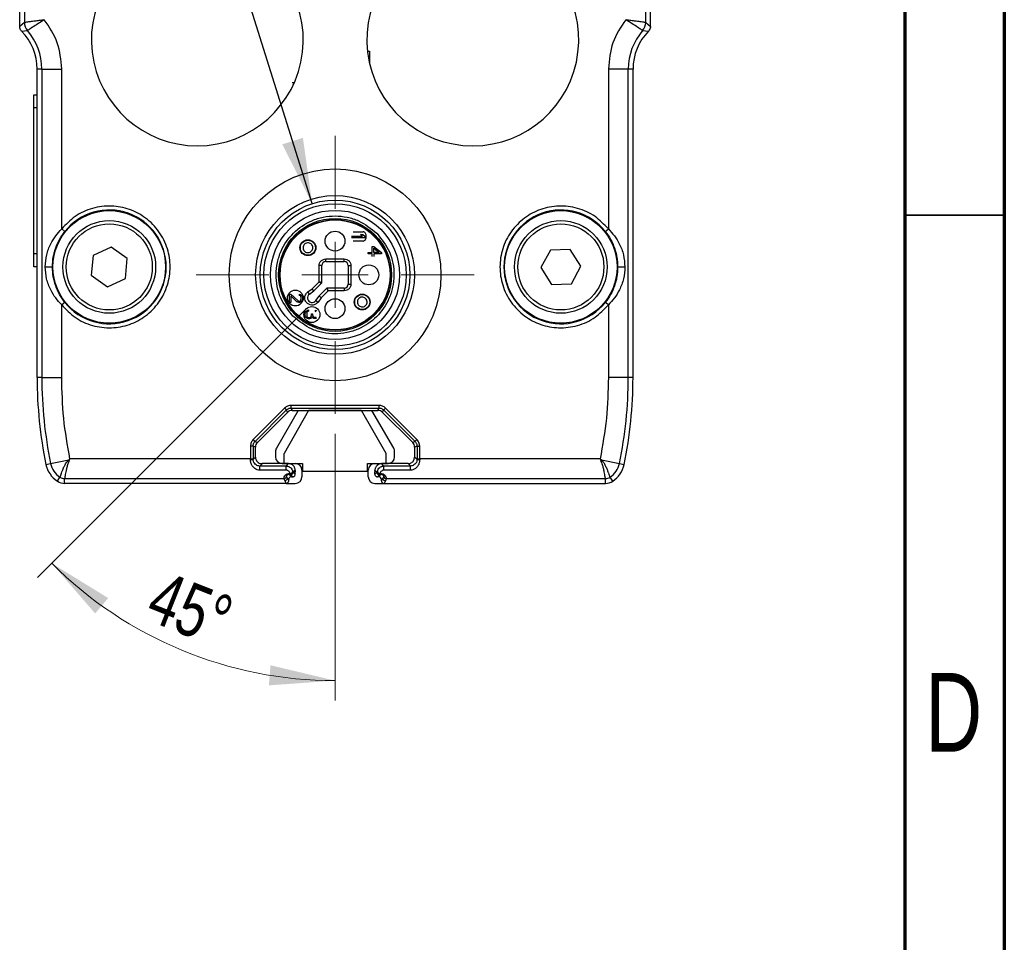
# Model space of a CAD drawing. Header units: millimetres. Extents: x 15 to 415, y 5 to 292.
# Tile 23 of 25: x 365 to 415, y 162 to 208. Entities that reach past the tile are written whole.
import ezdxf

# ---------------------------------------------------------------- set-up
doc = ezdxf.new("R2010")
doc.units = ezdxf.units.MM
doc.styles.add('SLDTEXTSTYLE0', font='TXT', dxfattribs={"width": 0.75})
doc.dimstyles.new('SLDDIMSTYLE3', dxfattribs={"dimtxt": 2.645833, "dimasz": 3.302, "dimexe": 0, "dimexo": 0.0625, "dimgap": 0.661458, "dimtad": 1, "dimdec": 4, "dimlfac": 1.5, "dimzin": 12, "dimdsep": 46, "dimtxsty": 'SLDTEXTSTYLE0', "dimsah": 1, "dimcen": 0.09, "dimazin": 3, "dimtfac": 1, "dimtofl": 0, "dimtmove": 0, "dimatfit": 3, "dimfxl": 1, "dimfrac": 2, "dimtolj": 1, "dimtzin": 12, "dimarcsym": 0})
doc.dimstyles.new('SLDDIMSTYLE4', dxfattribs={"dimtxt": 0.18, "dimasz": 3.302, "dimexe": 0, "dimexo": 0.0625, "dimgap": 0, "dimtad": 0, "dimtih": 1, "dimtoh": 1, "dimdec": 0, "dimrnd": 1e-09, "dimzin": 0, "dimdsep": 46, "dimtxsty": 'Standard', "dimsah": 1, "dimcen": 0.09, "dimadec": 0, "dimazin": 0, "dimtfac": 3.302, "dimtdec": 0, "dimtofl": 0, "dimtmove": 0, "dimatfit": 3, "dimfxl": 1, "dimfrac": 2, "dimtolj": 1, "dimtzin": 0, "dimarcsym": 0})

# ---------------------------------------------------------------- blocks, each defined once
blk = doc.blocks.new('_D_12')
at = {"color": 7, "linetype": 'Continuous', "lineweight": 0}
for p, q in [((379.798, 193.733), (366.335, 180.269)), ((381.308, 187.501), (381.308, 174.067))]:
    blk.add_line(p, q, dxfattribs=at)
at = {"color": 7, "linetype": 'Continuous', "lineweight": 18}
blk.add_arc((381.308, 195.242), 20.175, 225, 270, dxfattribs=at)
for points in [[(367.042, 180.976), (369.229, 178.451), (369.887, 179.226)], [(381.308, 175.067), (378.058, 175.841), (377.975, 174.829)]]:
    blk.add_solid(points, dxfattribs=at)
at = {"color": 7, "linetype": 'Continuous', "lineweight": 18, "insert": (372.634, 180.651), "char_height": 2.6458, "attachment_point": 1, "rotation": 338.2896, "style": 'SLDTEXTSTYLE0'}
blk.add_mtext('45°', dxfattribs=at)
blk = doc.blocks.new('SW_CENTERMARKSYMBOL_5')
at = {"color": 0, "linetype": 'Continuous', "lineweight": 18}
for p, q in [((0, 3.333), (0, 7)), ((0, 0), (0, 1.667)), ((-3.333, 0), (-7, 0)), ((0, 0), (-1.667, 0)), ((0, 0), (0, -1.667)), ((0, 0), (1.667, 0)), ((3.333, 0), (7, 0)), ((0, -3.333), (0, -7))]:
    blk.add_line(p, q, dxfattribs=at)

msp = doc.modelspace()

# ---------------------------------------------------------------- linework, layer by layer
at = {"color": 7, "linetype": 'Continuous', "lineweight": 70}
for p, q in [((415, 292), (415, 5)), ((410, 287), (410, 10))]:
    msp.add_line(p, q, dxfattribs=at)
at = {"color": 7, "linetype": 'Continuous', "lineweight": 25}
for p, q in [((365.430907, 208.009327), (365.430907, 209.921647)), ((365.669764, 209.833652), (365.669764, 208.218961)), ((396.945383, 208.218961), (396.945383, 209.833652)), ((397.18424, 208.009327), (397.18424, 209.921647)), ((365.669764, 208.218961), (365.430907, 208.009327)), ((396.945383, 208.218961), (397.18424, 208.009327)), ((365.526653, 207.775493), (365.823998, 207.805381)), ((396.791149, 207.805381), (397.088494, 207.775493)), ((383.035511, 206.76916), (383.035511, 206.173666)), ((366.546431, 205.868163), (366.307574, 205.868163)), ((366.307574, 190.33483), (366.307574, 205.868163)), ((366.546431, 205.868163), (366.546431, 190.33483)), ((366.546431, 205.868163), (367.546278, 205.868163)), ((367.546278, 197.814256), (367.546278, 205.868163)), ((395.068869, 205.868163), (395.068869, 197.814256)), ((396.068716, 205.868163), (395.068869, 205.868163)), ((396.068716, 190.33483), (396.068716, 205.868163)), ((396.307574, 205.868163), (396.068716, 205.868163)), ((396.307574, 190.33483), (396.307574, 205.868163)), ((366.140907, 204.574734), (366.307574, 204.574734)), ((366.140907, 203.908068), (366.140907, 204.574734)), ((366.307574, 203.908068), (366.140907, 203.908068)), ((366.140907, 196.574734), (366.140907, 203.908068)), ((367.546278, 197.814256), (367.702522, 197.689453)), ((394.912625, 197.689453), (395.068869, 197.814256)), ((382.140907, 197.451496), (382.694098, 197.451496)), ((382.807574, 197.368163), (382.140907, 197.368163)), ((382.227034, 197.668163), (382.721447, 197.668163)), ((382.694098, 197.451496), (382.594808, 197.53483)), ((382.594808, 197.53483), (382.708283, 197.53483)), ((382.708283, 197.53483), (382.807574, 197.451496)), ((382.807574, 197.451496), (382.807574, 197.368163)), ((383.405324, 197.599247), (383.425663, 197.578708)), ((370.032704, 196.897274), (369.124437, 196.478884)), ((370.849174, 196.319886), (370.032704, 196.897274)), ((380.114249, 197.042318), (380.093753, 197.060639)), ((382.721447, 197.201496), (382.227034, 197.201496)), ((383.172822, 196.63483), (383.172822, 196.93483)), ((383.172822, 196.93483), (383.257928, 196.93483)), ((383.257928, 196.93483), (383.640907, 196.63483)), ((383.257928, 196.84733), (383.527432, 196.63483)), ((383.257928, 196.63483), (383.257928, 196.84733)), ((366.140907, 196.574734), (366.307574, 196.574734)), ((366.140907, 195.908068), (366.140907, 196.574734)), ((369.124437, 196.478884), (369.032639, 195.483106)), ((370.757377, 195.324109), (370.849174, 196.319886)), ((379.766752, 196.694821), (379.787248, 196.6765)), ((380.840907, 196.168163), (380.840907, 196.301496)), ((380.840907, 196.301496), (381.77424, 196.301496)), ((381.77424, 196.168163), (381.77424, 196.301496)), ((382.97424, 196.55983), (382.97424, 196.63483)), ((382.97424, 196.63483), (383.172822, 196.63483)), ((383.172822, 196.55983), (382.97424, 196.55983)), ((383.172822, 196.43483), (383.172822, 196.55983)), ((383.527432, 196.63483), (383.257928, 196.63483)), ((383.640907, 196.55983), (383.257928, 196.55983)), ((383.257928, 196.55983), (383.257928, 196.43483)), ((383.640907, 196.63483), (383.640907, 196.55983)), ((392.145823, 196.750481), (391.674789, 195.868366)), ((393.145274, 196.783612), (392.145823, 196.750481)), ((393.673691, 195.934627), (393.145274, 196.783612)), ((366.307574, 195.908068), (366.140907, 195.908068)), ((380.507574, 195.149331), (380.507574, 195.968163)), ((380.640907, 195.968163), (380.507574, 195.968163)), ((380.640907, 195.107909), (380.640907, 195.968163)), ((380.840907, 196.168163), (381.77424, 196.168163)), ((381.97424, 195.968163), (381.97424, 195.03483)), ((381.97424, 195.968163), (382.107574, 195.968163)), ((382.107574, 195.968163), (382.107574, 195.03483)), ((391.674789, 195.868366), (392.203206, 195.019381)), ((393.202657, 195.052512), (393.673691, 195.934627)), ((369.032639, 195.483106), (369.84911, 194.905719)), ((369.84911, 194.905719), (370.757377, 195.324109)), ((380.157792, 194.799549), (380.507574, 195.149331)), ((380.246081, 194.699276), (380.631144, 195.084339)), ((380.890416, 194.825067), (380.505353, 194.440004)), ((381.77424, 194.83483), (380.913987, 194.83483)), ((381.77424, 194.83483), (381.77424, 194.701496)), ((381.97424, 195.03483), (382.107574, 195.03483)), ((392.203206, 195.019381), (393.202657, 195.052512)), ((379.007574, 194.10983), (379.007574, 194.53483)), ((379.007574, 194.53483), (379.078496, 194.53483)), ((379.078496, 194.53483), (379.433105, 194.204274)), ((379.390552, 194.145246), (379.078496, 194.440385)), ((379.078496, 194.440385), (379.078496, 194.10983)), ((379.518212, 194.463996), (379.518212, 194.523024)), ((379.518212, 194.523024), (379.574949, 194.511219)), ((379.560765, 194.440385), (379.518212, 194.463996)), ((379.589134, 194.404969), (379.560765, 194.440385)), ((379.574949, 194.511219), (379.631687, 194.463996)), ((379.603318, 194.345941), (379.589134, 194.404969)), ((379.603318, 194.298719), (379.603318, 194.345941)), ((379.631687, 194.463996), (379.660056, 194.416774)), ((379.660056, 194.416774), (379.67424, 194.334135)), ((379.67424, 194.334135), (379.67424, 194.286913)), ((379.940687, 194.64576), (380.157792, 194.799549)), ((380.017758, 194.536958), (379.940687, 194.64576)), ((380.017758, 194.536958), (380.241778, 194.695646)), ((380.244083, 194.697279), (380.157792, 194.799549)), ((380.343036, 194.211681), (380.501723, 194.435701)), ((380.605626, 194.351715), (380.451837, 194.13461)), ((380.605626, 194.351715), (380.503356, 194.438006)), ((380.955408, 194.701496), (380.605626, 194.351715)), ((381.77424, 194.701496), (380.955408, 194.701496)), ((382.848395, 194.308172), (382.827899, 194.326492)), ((367.702522, 194.11354), (367.546278, 193.988737)), ((367.546278, 190.33483), (367.546278, 193.988737)), ((379.078496, 194.10983), (379.007574, 194.10983)), ((379.433105, 194.121635), (379.390552, 194.145246)), ((379.433105, 194.204274), (379.489843, 194.180663)), ((379.489843, 194.10983), (379.433105, 194.121635)), ((379.489843, 194.180663), (379.518212, 194.180663)), ((379.518212, 194.10983), (379.489843, 194.10983)), ((379.518212, 194.180663), (379.560765, 194.204274)), ((379.574949, 194.121635), (379.518212, 194.10983)), ((379.560765, 194.204274), (379.589134, 194.239691)), ((379.631687, 194.168858), (379.574949, 194.121635)), ((379.589134, 194.239691), (379.603318, 194.298719)), ((379.660056, 194.21608), (379.631687, 194.168858)), ((379.67424, 194.286913), (379.660056, 194.21608)), ((380.343036, 194.211681), (380.451837, 194.13461)), ((382.500898, 193.960675), (382.521394, 193.942354)), ((395.068869, 193.988737), (394.912625, 194.11354)), ((395.068869, 193.988737), (395.068869, 190.33483)), ((379.209823, 193.403746), (379.189484, 193.424285)), ((379.807574, 193.55983), (379.821758, 193.60983)), ((379.807574, 193.45983), (379.807574, 193.55983)), ((379.821758, 193.40983), (379.807574, 193.45983)), ((379.821758, 193.60983), (379.850127, 193.65983)), ((379.850127, 193.35983), (379.821758, 193.40983)), ((379.850127, 193.65983), (379.878496, 193.69733)), ((379.878496, 193.32233), (379.850127, 193.35983)), ((379.878496, 193.69733), (379.921049, 193.72233)), ((379.89268, 193.60983), (379.878496, 193.54733)), ((379.878496, 193.54733), (379.878496, 193.47233)), ((379.878496, 193.47233), (379.89268, 193.40983)), ((379.921049, 193.29733), (379.878496, 193.32233)), ((379.906864, 193.63483), (379.89268, 193.60983)), ((379.89268, 193.40983), (379.906864, 193.38483)), ((379.935233, 193.65983), (379.906864, 193.63483)), ((379.906864, 193.38483), (379.935233, 193.35983)), ((379.921049, 193.72233), (379.963602, 193.73483)), ((379.963602, 193.67233), (379.935233, 193.65983)), ((379.935233, 193.35983), (379.963602, 193.34733)), ((379.963602, 193.73483), (379.963602, 193.67233)), ((379.963602, 193.34733), (380.02034, 193.34733)), ((380.02034, 193.34733), (380.077077, 193.37233)), ((380.077077, 193.37233), (380.105446, 193.40983)), ((380.11963, 193.32233), (380.077077, 193.29733)), ((380.105446, 193.40983), (380.11963, 193.48483)), ((380.11963, 193.48483), (380.11963, 193.53483)), ((380.11963, 193.53483), (380.176368, 193.53483)), ((380.147999, 193.38483), (380.11963, 193.32233)), ((380.190552, 193.33483), (380.147999, 193.38483)), ((380.176368, 193.53483), (380.176368, 193.48483)), ((380.176368, 193.48483), (380.204737, 193.40983)), ((380.233105, 193.30983), (380.190552, 193.33483)), ((380.204737, 193.40983), (380.233105, 193.38483)), ((380.233105, 193.38483), (380.289843, 193.35983)), ((380.289843, 193.35983), (380.318212, 193.35983)), ((380.318212, 193.65983), (380.318212, 193.72233)), ((380.318212, 193.72233), (380.374949, 193.70983)), ((380.360765, 193.63483), (380.318212, 193.65983)), ((380.318212, 193.35983), (380.360765, 193.38483)), ((379.963602, 193.28483), (379.921049, 193.29733)), ((380.02034, 193.28483), (379.963602, 193.28483)), ((380.077077, 193.29733), (380.02034, 193.28483)), ((380.289843, 193.29733), (380.233105, 193.30983)), ((380.318212, 193.29733), (380.289843, 193.29733)), ((380.374949, 193.30983), (380.318212, 193.29733)), ((366.546431, 190.33483), (366.307574, 190.33483)), ((366.546431, 190.33483), (367.546278, 190.33483)), ((396.068716, 190.33483), (395.068869, 190.33483)), ((396.307574, 190.33483), (396.068716, 190.33483)), ((383.51494, 188.928332), (379.100207, 188.928332)), ((378.770237, 188.791654), (377.184083, 187.2055)), ((377.278331, 187.111193), (378.864537, 188.6974)), ((377.397929, 187.061696), (378.914041, 188.577808)), ((379.452656, 188.675435), (378.352232, 186.769446)), ((379.97424, 188.668163), (378.740907, 186.501496)), ((378.914041, 188.577808), (378.864537, 188.6974)), ((379.100207, 188.795004), (383.51494, 188.795004)), ((379.100207, 188.795004), (379.149734, 188.675435)), ((379.149734, 188.675435), (383.465413, 188.675435)), ((382.640907, 188.668163), (379.97424, 188.668163)), ((383.87424, 186.501496), (382.640907, 188.668163)), ((384.262915, 186.769446), (383.162492, 188.675435)), ((383.465413, 188.675435), (383.51494, 188.795004)), ((383.701106, 188.577808), (383.75061, 188.6974)), ((385.217219, 187.061696), (383.701106, 188.577808)), ((383.75061, 188.6974), (385.336816, 187.111193)), ((385.431064, 187.2055), (383.844911, 188.791654)), ((377.047405, 186.875529), (377.047405, 186.240201)), ((377.180733, 186.875529), (377.180733, 186.240201)), ((377.300301, 186.826003), (377.180733, 186.875529)), ((377.278331, 187.111193), (377.397929, 187.061696)), ((385.336816, 187.111193), (385.217219, 187.061696)), ((385.434414, 186.875529), (385.314846, 186.826003)), ((385.434414, 186.875529), (385.434414, 186.240201)), ((385.567742, 186.240201), (385.567742, 186.875529)), ((377.300301, 186.327545), (377.300301, 186.826003)), ((378.307574, 186.602779), (378.307574, 186.33483)), ((378.740907, 186.001496), (378.740907, 186.501496)), ((383.87424, 186.001496), (383.87424, 186.501496)), ((384.307574, 186.33483), (384.307574, 186.602779)), ((385.314846, 186.826003), (385.314846, 186.327545)), ((366.754736, 185.955664), (366.988664, 186.003941)), ((366.988664, 186.003941), (367.899163, 186.191845)), ((367.899163, 186.191845), (367.960854, 186.240201)), ((367.960854, 186.240201), (367.925927, 186.17004)), ((377.047405, 186.240201), (367.960854, 186.240201)), ((377.047405, 186.240201), (377.180733, 186.240201)), ((377.047406, 186.203025), (377.047406, 186.240201)), ((377.180733, 186.240201), (377.180738, 186.207982)), ((377.180738, 186.207982), (377.300301, 186.327545)), ((377.633622, 185.994224), (377.515424, 185.876026)), ((378.966981, 185.994224), (377.633622, 185.994224)), ((378.640907, 186.001496), (379.307574, 186.001496)), ((378.848783, 185.876026), (378.966981, 185.994224)), ((379.307574, 186.001496), (379.67424, 186.001496)), ((379.67424, 186.001496), (379.67424, 185.601496)), ((382.940907, 186.001496), (383.307574, 186.001496)), ((382.940907, 185.601496), (382.940907, 186.001496)), ((383.307574, 186.001496), (383.97424, 186.001496)), ((383.766365, 185.876026), (383.648167, 185.994224)), ((384.981525, 185.994224), (383.648167, 185.994224)), ((384.981525, 185.994224), (385.099723, 185.876026)), ((385.434409, 186.207982), (385.314846, 186.327545)), ((385.434414, 186.240201), (385.434409, 186.207982)), ((385.434414, 186.240201), (385.567742, 186.240201)), ((394.654293, 186.240201), (385.567742, 186.240201)), ((385.567742, 186.240201), (385.567742, 186.203025)), ((394.68922, 186.17004), (394.654293, 186.240201)), ((394.654293, 186.240201), (394.715984, 186.191845)), ((394.715984, 186.191845), (395.626483, 186.003941)), ((395.626483, 186.003941), (395.860411, 185.955664)), ((378.848783, 185.876026), (377.515424, 185.876026)), ((378.848783, 185.666159), (377.515424, 185.666159)), ((378.983266, 185.492808), (379.043952, 185.492808)), ((378.983266, 185.492808), (378.983266, 185.459132)), ((379.043952, 185.459132), (378.983266, 185.459132)), ((378.983266, 185.459132), (379.107568, 185.33483)), ((379.043952, 185.459132), (379.043952, 185.492808)), ((379.043952, 185.459132), (379.074236, 185.434839)), ((379.174245, 185.33483), (379.074236, 185.434839)), ((379.173284, 185.624849), (379.207565, 185.568167)), ((379.207565, 185.568167), (379.301346, 185.661948)), ((379.207565, 185.568167), (379.30756, 185.468172)), ((379.301834, 185.646599), (379.301346, 185.661948)), ((379.301834, 185.646599), (379.306552, 185.580219)), ((379.306022, 185.447879), (379.30756, 185.468172)), ((379.640907, 185.668163), (379.640907, 185.33483)), ((382.940907, 185.601496), (379.67424, 185.601496)), ((382.97424, 185.33483), (382.97424, 185.668163)), ((383.407582, 185.568167), (383.307587, 185.468172)), ((383.307587, 185.468172), (383.309125, 185.447879)), ((383.313313, 185.646599), (383.308595, 185.580219)), ((383.313313, 185.646599), (383.313802, 185.661948)), ((383.313802, 185.661948), (383.407582, 185.568167)), ((383.407582, 185.568167), (383.441863, 185.624849)), ((383.440902, 185.33483), (383.540911, 185.434839)), ((383.507579, 185.33483), (383.631881, 185.459132)), ((383.540911, 185.434839), (383.571195, 185.459132)), ((383.571195, 185.492808), (383.631881, 185.492808)), ((383.571195, 185.492808), (383.571195, 185.459132)), ((383.571195, 185.459132), (383.631881, 185.459132)), ((383.684917, 185.861774), (383.766365, 185.876026)), ((385.099723, 185.876026), (383.766365, 185.876026)), ((385.099723, 185.666159), (383.766365, 185.666159)), ((385.099723, 185.666159), (385.099723, 185.876026)), ((367.327862, 185.111175), (367.459118, 185.310736)), ((367.694207, 185.240354), (378.726773, 185.240354)), ((367.694207, 185.001496), (367.694207, 185.240354)), ((378.840922, 185.001496), (367.694207, 185.001496)), ((378.726773, 185.240354), (378.77425, 185.13485)), ((378.77425, 185.13485), (378.840922, 185.001496)), ((378.840922, 185.001496), (379.307574, 185.001496)), ((378.907579, 185.268163), (378.857464, 185.347291)), ((378.97424, 185.201501), (378.907579, 185.268163)), ((378.97424, 185.13483), (378.907579, 185.268163)), ((378.97424, 185.13483), (378.97424, 185.201501)), ((379.107568, 185.33483), (379.174245, 185.33483)), ((383.307574, 185.001496), (383.774225, 185.001496)), ((383.507579, 185.33483), (383.440902, 185.33483)), ((383.640907, 185.201501), (383.707568, 185.268163)), ((383.707568, 185.268163), (383.640907, 185.13483)), ((383.640907, 185.13483), (383.640907, 185.201501)), ((383.757683, 185.347291), (383.707568, 185.268163)), ((383.840897, 185.13485), (383.774225, 185.001496)), ((383.774225, 185.001496), (394.92094, 185.001496)), ((383.888374, 185.240354), (383.840897, 185.13485)), ((383.888374, 185.240354), (394.92094, 185.240354)), ((394.92094, 185.001496), (394.92094, 185.240354)), ((395.287285, 185.111175), (395.156029, 185.310736))]:
    msp.add_line(p, q, dxfattribs=at)
at = {"color": 7, "linetype": 'Continuous', "lineweight": 35}
msp.add_line((410, 198.5), (415, 198.5), dxfattribs=at)
at = {"color": 7, "linetype": 'Continuous', "lineweight": 25}
for centre, radius in [((381.307574, 195.501496), 5.333333), ((381.307574, 195.501496), 5.333333), ((381.307574, 195.501496), 4), ((381.307574, 195.501496), 3.766667), ((381.307574, 195.501496), 3.583333), ((369.940907, 195.901496), 2.833333), ((381.307574, 195.501496), 3.25), ((381.307574, 195.501496), 2.843645), ((381.307574, 195.501496), 2.783333), ((392.67424, 195.901496), 2.833333), ((369.940907, 195.901496), 2.333333), ((369.940907, 195.901496), 2.166667), ((381.307574, 195.501496), 2.766667), ((392.67424, 195.901496), 2.333333), ((392.67424, 195.901496), 2.166667), ((381.307574, 197.201496), 0.5), ((379.9405, 196.86857), 0.4), ((379.9405, 196.86857), 0.379045), ((383.007574, 195.501496), 0.5), ((379.307574, 194.33483), 0.4), ((382.674647, 194.134423), 0.4), ((382.674647, 194.134423), 0.379045), ((380.140907, 193.501496), 0.4), ((381.307574, 193.801496), 0.5)]:
    msp.add_circle(centre, radius, dxfattribs=at)
for centre, radius, start, end in [((374.37424, 207.33483), 5.333333, 103.4544127, 76.5455873), ((388.240907, 207.33483), 5.333333, 103.4544127, 76.5455873), ((366.302361, 208.219322), 0.632597, 180.0327176, 220.8705674), ((396.312786, 208.219322), 0.632597, 319.1294326, 359.9672824), ((363.587871, 205.868163), 2.719702, 0, 44.5314701), ((363.587871, 205.868163), 2.958559, 360, 40.903285), ((399.027276, 205.868163), 2.958559, 139.096715, 180), ((399.027276, 205.868163), 2.719702, 135.4685299, 180), ((369.940907, 195.901496), 2.864813, 218.6168418, 141.3831582), ((392.67424, 195.901496), 2.864813, 38.6168418, 321.3831582), ((382.721447, 197.53483), 0.133333, 22.0243128, 90), ((382.47424, 197.43483), 0.4, 337.9756872, 22.0243128), ((382.721447, 197.33483), 0.133333, 270, 337.9756872), ((380.840907, 195.968163), 0.2, 90, 180), ((381.77424, 195.968163), 0.2, 0, 90), ((380.607574, 195.107909), 0.033333, 315, 359.9999999), ((380.913987, 194.801496), 0.033333, 90, 134.9999999), ((381.77424, 195.03483), 0.2, 270, 0), ((380.152632, 194.346555), 0.233333, 125.3123102, 324.6876898), ((380.22251, 194.722846), 0.033333, 305.3123102, 315.0000005), ((380.528923, 194.416433), 0.033333, 135, 144.6876903), ((387.97424, 190.33483), 21.666667, 180, 191.6606853), ((387.97424, 190.33483), 21.427809, 180, 191.6606853), ((374.640907, 190.33483), 21.427809, 348.3393147, 0), ((374.640907, 190.33483), 21.666667, 348.3393147, 0), ((378.640907, 186.602779), 0.333333, 150, 180), ((383.97424, 186.602779), 0.333333, 0, 30), ((368.060552, 186.225151), 1.333333, 191.6606853, 236.6660938), ((368.060552, 186.225151), 1.094476, 191.6606853, 236.6660938), ((369.766835, 188.456987), 2.935825, 230.4934694, 231.1672238), ((378.640907, 186.33483), 0.333333, 180, 270), ((379.307574, 185.668163), 0.333333, 0, 90), ((383.307574, 185.668163), 0.333333, 90, 180), ((383.97424, 186.33483), 0.333333, 270, 0), ((392.848312, 188.456987), 2.935825, 308.8327838, 309.5065306), ((394.554595, 186.225151), 1.094476, 303.3339062, 348.3393148), ((394.554595, 186.225151), 1.333333, 303.3339062, 348.3393147), ((379.074225, 185.568179), 0.13334, 270.0051019, 359.9948898), ((383.540923, 185.568179), 0.13334, 180.0051096, 269.9949058), ((367.694207, 185.668163), 0.666667, 236.6660938, 270), ((367.694207, 185.668163), 0.42781, 236.6660949, 270.0000076), ((378.774234, 185.268194), 0.133344, 270.006947, 359.9865076), ((379.307574, 185.33483), 0.333333, 270, 0), ((383.307574, 185.33483), 0.333333, 180, 270), ((383.840913, 185.268194), 0.133344, 180.0134924, 269.993053), ((394.92094, 185.668163), 0.427809, 270, 303.3339062), ((394.92094, 185.668163), 0.666667, 270, 303.3339062)]:
    msp.add_arc(centre, radius, start, end, dxfattribs=at)
for centre, major_axis, ratio, start_param, end_param in [((379.149744, 188.342089), (0.127567, -0.307974), 0.999955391, 2.748909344, 3.534275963), ((383.465403, 188.342089), (0.127567, 0.307974), 0.999955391, 5.890501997, 6.675868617), ((377.633647, 186.825992), (0.307974, -0.127567), 0.999955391, 2.748909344, 3.534275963), ((384.9815, 186.825992), (0.307974, 0.127567), 0.999955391, 5.890501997, 6.675868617), ((383.648192, 185.660878), (-0.23572, 0.23572), 0.99992385, 5.49782522, 6.483057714), ((384.9815, 186.32757), (0.23572, -0.23572), 0.99992385, 5.49782522, 7.068545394), ((378.840902, 185.13485), (-0.059636, 0.119281), 0.999809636, 2.678051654, 4.248695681), ((383.507568, 185.201491), (0.094288, 0.094288), 0.99992385, 5.49782522, 7.068545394), ((383.774245, 185.13485), (-0.059636, -0.119281), 0.999809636, 5.17608228, 6.746726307)]:
    msp.add_ellipse(centre, major_axis=major_axis, ratio=ratio, start_param=start_param, end_param=end_param, dxfattribs=at)
for points, knots in [([(365.669764, 208.218961), (365.684712, 208.222145), (365.707743, 208.227049), (365.832317, 208.24539), (365.981159, 208.265897), (366.179009, 208.29299), (366.421779, 208.322934), (366.581964, 208.342035), (366.669612, 208.352486)], [0, 0, 0, 0, 0.235989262, 0.363590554, 0.497325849, 0.689735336, 0.8302335, 1, 1, 1, 1]), ([(366.669612, 208.352486), (366.559207, 208.282532), (366.338795, 208.142875), (366.101691, 207.987546), (365.96047, 207.893939), (365.856542, 207.824875), (365.836767, 207.81303), (365.823998, 207.805381)], [0, 0, 0, 0, 0.251338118, 0.501768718, 0.637517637, 0.765935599, 1, 1, 1, 1]), ([(396.791149, 207.805381), (396.778381, 207.813029), (396.758606, 207.824874), (396.65468, 207.893937), (396.513458, 207.987545), (396.276352, 208.142875), (396.055941, 208.282532), (395.945535, 208.352486)], [0, 0, 0, 0, 0.234057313, 0.362477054, 0.498231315, 0.748661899, 1, 1, 1, 1]), ([(395.945535, 208.352486), (396.033178, 208.342036), (396.193355, 208.322936), (396.436127, 208.292992), (396.633981, 208.265898), (396.782826, 208.245389), (396.907402, 208.227049), (396.930434, 208.222144), (396.945383, 208.218961)], [0, 0, 0, 0, 0.169755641, 0.310250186, 0.502674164, 0.63640372, 0.764003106, 1, 1, 1, 1]), ([(365.526649, 207.775491), (365.508515, 207.796962), (365.466226, 207.847034), (365.435461, 207.930532), (365.432107, 207.988571), (365.430907, 208.009327)], [0, 0, 0, 0, 0.325332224, 0.758714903, 1, 1, 1, 1]), ([(397.18424, 208.009327), (397.182109, 207.981305), (397.177139, 207.915953), (397.140513, 207.834855), (397.1022, 207.791129), (397.088499, 207.775491)], [0, 0, 0, 0, 0.325332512, 0.758715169, 1, 1, 1, 1]), ([(379.156239, 205.185224), (379.167614, 205.185224), (379.190439, 205.185224), (379.21875, 205.185224), (379.23946, 205.185224), (379.241755, 205.185224), (379.242906, 205.185224)], [0, 0, 0, 0, 0.249126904, 0.499862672, 0.749134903, 1, 1, 1, 1]), ([(379.242906, 205.185224), (379.243538, 205.185224), (379.244812, 205.185224), (379.254123, 205.185224), (379.263391, 205.185224), (379.274192, 205.185224), (379.28339, 205.185224), (379.289572, 205.185224)], [0, 0, 0, 0, 0.2480365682, 0.4991027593, 0.6261662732, 0.7487045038, 1, 1, 1, 1]), ([(367.546278, 193.988737), (367.759211, 193.765399), (368.195624, 193.307661), (369.08282, 192.908789), (370.037321, 192.788665), (370.969876, 192.965291), (371.807354, 193.409111), (372.48276, 194.098735), (372.910222, 194.964081), (373.05227, 195.901496), (372.910222, 196.838912), (372.48276, 197.704258), (371.807354, 198.393882), (370.969876, 198.837701), (370.037321, 199.014328), (369.08282, 198.894204), (368.195624, 198.495332), (367.759211, 198.037594), (367.546278, 197.814256)], [0, 0, 0, 0, 0.060989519, 0.125, 0.189010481, 0.25, 0.310989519, 0.375, 0.439010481, 0.5, 0.560989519, 0.625, 0.689010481, 0.75, 0.810989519, 0.875, 0.939010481, 1, 1, 1, 1]), ([(395.068869, 197.814256), (394.855936, 198.037594), (394.419523, 198.495332), (393.532327, 198.894204), (392.577827, 199.014328), (391.645271, 198.837701), (390.807793, 198.393882), (390.132387, 197.704258), (389.704925, 196.838912), (389.562877, 195.901496), (389.704925, 194.964081), (390.132387, 194.098735), (390.807793, 193.409111), (391.645271, 192.965291), (392.577827, 192.788665), (393.532327, 192.908789), (394.419523, 193.307661), (394.855936, 193.765399), (395.068869, 193.988737)], [0, 0, 0, 0, 0.060989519, 0.125, 0.189010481, 0.25, 0.310989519, 0.375, 0.439010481, 0.5, 0.560989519, 0.625, 0.689010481, 0.75, 0.810989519, 0.875, 0.939010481, 1, 1, 1, 1]), ([(379.189484, 193.424285), (378.957068, 193.717545), (378.599596, 194.168597), (378.379585, 194.918198), (378.319572, 195.522965), (378.387161, 196.128988), (378.626057, 196.866978), (379.169939, 197.660062), (379.968284, 198.19619), (380.708567, 198.427885), (381.315219, 198.489566), (381.919373, 198.423663), (382.666794, 198.196358), (383.114343, 197.834509), (383.405324, 197.599247)], [0, 0, 0, 0, 0.119762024, 0.184201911, 0.25, 0.315798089, 0.380237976, 0.5, 0.619762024, 0.684201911, 0.75, 0.815798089, 0.880237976, 1, 1, 1, 1]), ([(366.716304, 195.901496), (366.731343, 196.107101), (366.761472, 196.518997), (366.964709, 197.029296), (367.226142, 197.466834), (367.441556, 197.700608), (367.546278, 197.814256)], [0, 0, 0, 0, 0.282162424, 0.565266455, 0.788655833, 1, 1, 1, 1]), ([(395.068869, 197.814256), (395.173587, 197.70061), (395.388999, 197.466834), (395.650587, 197.029066), (395.853721, 196.518701), (395.883833, 196.106811), (395.898843, 195.901496)], [0, 0, 0, 0, 0.21133832, 0.434733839, 0.718233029, 1, 1, 1, 1]), ([(367.082268, 195.901496), (367.090065, 196.067268), (367.10175, 196.315711), (367.154701, 196.55361), (367.180541, 196.653368), (367.201356, 196.729913), (367.272094, 196.952718), (367.418827, 197.29483), (367.608377, 197.558496), (367.702522, 197.689453)], [0, 0, 0, 0, 0.252994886, 0.379166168, 0.383541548, 0.41609195, 0.504820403, 0.75405487, 1, 1, 1, 1]), ([(383.425663, 197.578708), (383.65808, 197.285448), (384.015551, 196.834396), (384.235562, 196.084795), (384.295575, 195.480028), (384.227986, 194.874005), (383.98909, 194.136015), (383.445209, 193.342931), (382.646863, 192.806802), (381.906581, 192.575108), (381.299928, 192.513427), (380.695774, 192.57933), (379.948353, 192.806635), (379.500805, 193.168484), (379.209823, 193.403746)], [0, 0, 0, 0, 0.119762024, 0.184201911, 0.25, 0.315798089, 0.380237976, 0.5, 0.619762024, 0.684201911, 0.75, 0.815798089, 0.880237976, 1, 1, 1, 1]), ([(394.912625, 197.689453), (395.00677, 197.558497), (395.19632, 197.294834), (395.343059, 196.952698), (395.412341, 196.734486), (395.432627, 196.660644), (395.458831, 196.56106), (395.513219, 196.31854), (395.525065, 196.067256), (395.532879, 195.901496)], [0, 0, 0, 0, 0.245946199, 0.49518175, 0.583924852, 0.608859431, 0.616467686, 0.747004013, 1, 1, 1, 1]), ([(380.093753, 197.060639), (380.068425, 197.076766), (380.015836, 197.110252), (379.919084, 197.119464), (379.827089, 197.093277), (379.753209, 197.035988), (379.70453, 196.956171), (379.688784, 196.861826), (379.708746, 196.766708), (379.747896, 196.71819), (379.766752, 196.694821)], [0, 0, 0, 0, 0.120408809, 0.25, 0.379591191, 0.5, 0.620408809, 0.75, 0.879591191, 1, 1, 1, 1]), ([(379.787248, 196.6765), (379.812576, 196.660373), (379.865165, 196.626887), (379.961917, 196.617675), (380.053912, 196.643862), (380.127792, 196.701151), (380.176471, 196.780968), (380.192217, 196.875313), (380.172255, 196.970431), (380.133105, 197.018949), (380.114249, 197.042318)], [0, 0, 0, 0, 0.120408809, 0.25, 0.379591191, 0.5, 0.620408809, 0.75, 0.879591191, 1, 1, 1, 1]), ([(380.507574, 195.968163), (380.512047, 196.010083), (380.518926, 196.074548), (380.560328, 196.152254), (380.603175, 196.205159), (380.656356, 196.248455), (380.734004, 196.290073), (380.79899, 196.297017), (380.840907, 196.301496)], [0, 0, 0, 0, 0.239443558, 0.368220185, 0.49999865, 0.628776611, 0.760556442, 1, 1, 1, 1]), ([(381.77424, 196.301496), (381.81616, 196.297023), (381.880625, 196.290144), (381.958331, 196.248742), (382.011237, 196.205895), (382.054532, 196.152714), (382.09615, 196.075066), (382.103094, 196.01008), (382.107574, 195.968163)], [0, 0, 0, 0, 0.239443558, 0.368220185, 0.49999865, 0.628776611, 0.760556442, 1, 1, 1, 1]), ([(366.716293, 195.901496), (366.72705, 195.901498), (366.750335, 195.9015), (366.802471, 195.901503), (366.868259, 195.901505), (366.940209, 195.901505), (367.004781, 195.901504), (367.050903, 195.901501), (367.077153, 195.901499), (367.080658, 195.901497), (367.082277, 195.901496)], [0, 0, 0, 0, 0.102777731, 0.222467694, 0.356854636, 0.500007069, 0.643157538, 0.777539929, 0.897225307, 1, 1, 1, 1]), ([(367.546278, 193.988737), (367.441227, 194.102809), (367.224982, 194.337623), (366.961654, 194.779103), (366.760202, 195.289752), (366.730733, 195.700413), (366.716304, 195.901496)], [0, 0, 0, 0, 0.212063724, 0.436528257, 0.724091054, 1, 1, 1, 1]), ([(367.702522, 194.11354), (367.608376, 194.244497), (367.418826, 194.508162), (367.272095, 194.85028), (367.202815, 195.06848), (367.182529, 195.142315), (367.156321, 195.241914), (367.101928, 195.484448), (367.090082, 195.735737), (367.082268, 195.901496)], [0, 0, 0, 0, 0.245948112, 0.495184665, 0.583898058, 0.608842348, 0.6164616, 0.747003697, 1, 1, 1, 1]), ([(395.532879, 195.901496), (395.525082, 195.735725), (395.513398, 195.487288), (395.460444, 195.249379), (395.434602, 195.149608), (395.413785, 195.073059), (395.343047, 194.850261), (395.196322, 194.508166), (395.006771, 194.244498), (394.912625, 194.11354)], [0, 0, 0, 0, 0.252995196, 0.379157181, 0.383547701, 0.416118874, 0.504817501, 0.754052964, 1, 1, 1, 1]), ([(395.898843, 195.901496), (395.884412, 195.700274), (395.854961, 195.289599), (395.653419, 194.779007), (395.390172, 194.337624), (395.173924, 194.102811), (395.068869, 193.988737)], [0, 0, 0, 0, 0.276090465, 0.563473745, 0.787931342, 1, 1, 1, 1]), ([(395.53287, 195.901496), (395.534489, 195.901497), (395.537994, 195.901499), (395.564244, 195.901501), (395.610366, 195.901504), (395.674938, 195.901505), (395.746888, 195.901505), (395.812676, 195.901503), (395.864812, 195.9015), (395.888097, 195.901498), (395.898854, 195.901496)], [0, 0, 0, 0, 0.102774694, 0.222460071, 0.356842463, 0.499992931, 0.643145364, 0.777532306, 0.897222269, 1, 1, 1, 1]), ([(380.507574, 195.149331), (380.51763, 195.144019), (380.536473, 195.134066), (380.567267, 195.117709), (380.593086, 195.104411), (380.61192, 195.094412), (380.626929, 195.086497), (380.629476, 195.085193), (380.631144, 195.084339)], [0, 0, 0, 0, 0.159273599, 0.29845649, 0.515885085, 0.643333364, 0.766464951, 1, 1, 1, 1]), ([(380.640907, 195.107909), (380.639122, 195.108487), (380.636397, 195.109369), (380.620183, 195.114383), (380.5998, 195.120628), (380.572145, 195.12948), (380.538804, 195.139689), (380.518441, 195.145976), (380.507574, 195.149331)], [0, 0, 0, 0, 0.233647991, 0.356746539, 0.484101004, 0.701529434, 0.840717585, 1, 1, 1, 1]), ([(380.890416, 194.825067), (380.89127, 194.823396), (380.892573, 194.820846), (380.900493, 194.805835), (380.91049, 194.787006), (380.923785, 194.761192), (380.940142, 194.730398), (380.950096, 194.711553), (380.955408, 194.701496)], [0, 0, 0, 0, 0.233647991, 0.356746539, 0.484101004, 0.701529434, 0.840717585, 1, 1, 1, 1]), ([(380.955408, 194.701496), (380.952053, 194.712363), (380.945767, 194.732726), (380.935558, 194.766066), (380.926705, 194.793726), (380.920457, 194.814114), (380.915441, 194.830323), (380.914562, 194.833047), (380.913987, 194.83483)], [0, 0, 0, 0, 0.159273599, 0.29845649, 0.515885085, 0.643333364, 0.766464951, 1, 1, 1, 1]), ([(382.107574, 195.03483), (382.1031, 194.99291), (382.096221, 194.928445), (382.054819, 194.850739), (382.011972, 194.797833), (381.958791, 194.754538), (381.881143, 194.71292), (381.816157, 194.705976), (381.77424, 194.701496)], [0, 0, 0, 0, 0.239443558, 0.368220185, 0.49999865, 0.628776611, 0.760556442, 1, 1, 1, 1]), ([(380.323565, 194.022169), (380.282188, 194.005683), (380.196321, 193.971472), (380.052886, 193.984417), (379.925834, 194.047299), (379.83326, 194.150465), (379.783143, 194.279698), (379.784551, 194.421453), (379.837904, 194.555224), (379.907264, 194.61632), (379.940687, 194.64576)], [0, 0, 0, 0, 0.1204688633, 0.25, 0.3795311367, 0.5, 0.6204688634, 0.75, 0.8795311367, 1, 1, 1, 1]), ([(382.827899, 194.326492), (382.802571, 194.34262), (382.749983, 194.376106), (382.65323, 194.385317), (382.561235, 194.359131), (382.487355, 194.301842), (382.438677, 194.222025), (382.422931, 194.12768), (382.442892, 194.032562), (382.482042, 193.984043), (382.500898, 193.960675)], [0, 0, 0, 0, 0.120408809, 0.25, 0.379591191, 0.5, 0.620408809, 0.75, 0.879591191, 1, 1, 1, 1]), ([(382.521394, 193.942354), (382.546722, 193.926226), (382.599311, 193.892741), (382.696063, 193.883529), (382.788059, 193.909715), (382.861938, 193.967005), (382.910617, 194.046822), (382.926363, 194.141167), (382.906401, 194.236284), (382.867251, 194.284803), (382.848395, 194.308172)], [0, 0, 0, 0, 0.120408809, 0.25, 0.379591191, 0.5, 0.620408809, 0.75, 0.879591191, 1, 1, 1, 1]), ([(379.100207, 188.928332), (379.03822, 188.921862), (378.914673, 188.908967), (378.818271, 188.830668), (378.770237, 188.791654)], [0, 0, 0, 0, 0.501731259, 1, 1, 1, 1]), ([(383.844911, 188.791654), (383.796876, 188.830668), (383.700474, 188.908967), (383.576927, 188.921862), (383.51494, 188.928332)], [0, 0, 0, 0, 0.498268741, 1, 1, 1, 1]), ([(377.184083, 187.2055), (377.144826, 187.157094), (377.066584, 187.060615), (377.053783, 186.937082), (377.047405, 186.875529)], [0, 0, 0, 0, 0.50173101, 1, 1, 1, 1]), ([(377.278333, 187.111191), (377.276986, 187.112543), (377.274915, 187.114621), (377.263095, 187.126449), (377.250929, 187.138622), (377.235874, 187.153683), (377.214022, 187.175544), (377.19588, 187.193696), (377.184083, 187.2055)], [0, 0, 0, 0, 0.239569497, 0.368428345, 0.49999004, 0.631553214, 0.760416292, 1, 1, 1, 1]), ([(385.567742, 186.875529), (385.561364, 186.937082), (385.548563, 187.060615), (385.470321, 187.157094), (385.431064, 187.2055)], [0, 0, 0, 0, 0.49826899, 1, 1, 1, 1]), ([(367.459118, 185.310736), (367.461443, 185.316865), (367.466019, 185.328926), (367.500071, 185.427824), (367.561161, 185.59996), (367.651821, 185.810959), (367.745826, 186.00577), (367.842285, 186.122823), (367.899163, 186.191845)], [0, 0, 0, 0, 0.148882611, 0.292962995, 0.548453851, 0.70333036, 0.825067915, 1, 1, 1, 1]), ([(367.925927, 186.17004), (367.894495, 186.090396), (367.83922, 185.950342), (367.790602, 185.748586), (367.75436, 185.581515), (367.727097, 185.438374), (367.708131, 185.330715), (367.696351, 185.257478), (367.694926, 185.246099), (367.694207, 185.240354)], [0, 0, 0, 0, 0.170710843, 0.300196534, 0.444570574, 0.579633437, 0.717091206, 0.857148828, 1, 1, 1, 1]), ([(377.515424, 185.666159), (377.471474, 185.670278), (377.379811, 185.678868), (377.244523, 185.754063), (377.135072, 185.873622), (377.060326, 186.033619), (377.051702, 186.146703), (377.047406, 186.203025)], [0, 0, 0, 0, 0.16176512, 0.337381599, 0.58231524, 0.79196871, 1, 1, 1, 1]), ([(377.04741, 186.203025), (377.064098, 186.203096), (377.089761, 186.203205), (377.12067, 186.203827), (377.141964, 186.204466), (377.159174, 186.205258), (377.175896, 186.206407), (377.17883, 186.207361), (377.180738, 186.207982)], [0, 0, 0, 0, 0.239576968, 0.368437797, 0.499999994, 0.631562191, 0.760423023, 1, 1, 1, 1]), ([(377.515424, 185.876026), (377.482153, 185.87898), (377.417026, 185.884764), (377.32197, 185.930621), (377.24397, 186.002833), (377.19022, 186.10317), (377.183714, 186.175088), (377.180738, 186.207982)], [0, 0, 0, 0, 0.181600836, 0.355477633, 0.605276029, 0.819462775, 1, 1, 1, 1]), ([(377.300301, 186.327545), (377.301486, 186.302746), (377.303759, 186.255192), (377.331201, 186.171157), (377.39393, 186.087881), (377.477414, 186.02485), (377.561591, 185.99788), (377.609105, 185.995469), (377.633622, 185.994224)], [0, 0, 0, 0, 0.141788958, 0.271889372, 0.500033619, 0.728177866, 0.859746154, 1, 1, 1, 1]), ([(385.434409, 186.207982), (385.431434, 186.175089), (385.424928, 186.103171), (385.371178, 186.002834), (385.293181, 185.930625), (385.198127, 185.884765), (385.133, 185.878981), (385.099723, 185.876026)], [0, 0, 0, 0, 0.180529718, 0.39472409, 0.644522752, 0.818365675, 1, 1, 1, 1]), ([(385.567741, 186.203025), (385.563445, 186.146706), (385.554818, 186.033623), (385.480078, 185.873623), (385.370625, 185.754067), (385.235342, 185.678864), (385.143677, 185.670277), (385.099723, 185.666159)], [0, 0, 0, 0, 0.208019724, 0.417683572, 0.662617, 0.838221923, 1, 1, 1, 1]), ([(385.434409, 186.207982), (385.436317, 186.207361), (385.439251, 186.206407), (385.455973, 186.205258), (385.473183, 186.204466), (385.494477, 186.203827), (385.525386, 186.203205), (385.55105, 186.203096), (385.567737, 186.203025)], [0, 0, 0, 0, 0.239576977, 0.368437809, 0.500000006, 0.631562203, 0.760423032, 1, 1, 1, 1]), ([(394.92094, 185.240354), (394.920221, 185.246099), (394.918796, 185.257477), (394.907016, 185.330708), (394.88805, 185.438366), (394.86079, 185.581503), (394.824547, 185.748576), (394.775931, 185.950332), (394.720652, 186.090396), (394.68922, 186.17004)], [0, 0, 0, 0, 0.14284175, 0.282896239, 0.420357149, 0.555429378, 0.699781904, 0.829289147, 1, 1, 1, 1]), ([(395.156029, 185.310736), (395.15397, 185.316113), (395.149868, 185.326828), (395.125604, 185.397844), (395.088166, 185.50346), (395.035316, 185.642183), (394.969696, 185.799465), (394.892324, 185.954539), (394.812352, 186.088998), (394.745966, 186.159847), (394.715984, 186.191845)], [0, 0, 0, 0, 0.138595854, 0.276167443, 0.412803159, 0.548566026, 0.688060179, 0.810021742, 0.914199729, 1, 1, 1, 1]), ([(378.726773, 185.240354), (378.727016, 185.251434), (378.727427, 185.270227), (378.761612, 185.362045), (378.81462, 185.424959), (378.861391, 185.460681), (378.9182, 185.487542), (378.962121, 185.491096), (378.983266, 185.492808)], [0, 0, 0, 0, 0.382680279, 0.64901465, 0.751074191, 0.840003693, 0.922972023, 1, 1, 1, 1]), ([(378.857464, 185.347291), (378.852794, 185.359011), (378.847492, 185.372313), (378.898244, 185.428488), (378.920655, 185.444259), (378.945215, 185.454269), (378.967116, 185.458549), (378.977968, 185.458941), (378.983266, 185.459132)], [0, 0, 0, 0, 0.711022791, 0.8070175, 0.884759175, 0.947599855, 0.97441865, 1, 1, 1, 1]), ([(378.848783, 185.876026), (378.88883, 185.874373), (378.936546, 185.872403), (378.975121, 185.849228), (378.98132, 185.845504)], [0, 0, 0, 0, 0.839291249, 1, 1, 1, 1]), ([(379.043952, 185.492808), (379.037052, 185.515912), (379.024208, 185.558922), (378.977778, 185.617764), (378.926592, 185.651243), (378.882494, 185.664367), (378.860062, 185.665559), (378.848783, 185.666159)], [0, 0, 0, 0, 0.310606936, 0.578216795, 0.796271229, 0.897557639, 1, 1, 1, 1]), ([(378.98132, 185.845504), (379.0087, 185.832131), (379.070424, 185.801986), (379.139013, 185.72086), (379.16174, 185.657189), (379.173284, 185.624849)], [0, 0, 0, 0, 0.281769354, 0.635189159, 1, 1, 1, 1]), ([(379.043952, 185.492808), (379.055181, 185.494804), (379.076088, 185.498521), (379.111868, 185.513425), (379.140974, 185.534347), (379.161241, 185.559088), (379.171529, 185.580639), (379.176505, 185.603036), (379.174375, 185.61746), (379.173284, 185.624849)], [0, 0, 0, 0, 0.147087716, 0.273841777, 0.499426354, 0.622005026, 0.745639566, 0.869691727, 1, 1, 1, 1]), ([(379.149049, 185.510436), (379.142319, 185.502884), (379.128859, 185.48778), (379.102865, 185.471745), (379.074234, 185.461115), (379.054046, 185.459793), (379.043952, 185.459132)], [0, 0, 0, 0, 0.249993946, 0.499992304, 0.749994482, 1, 1, 1, 1]), ([(379.173284, 185.624849), (379.175095, 185.614897), (379.178716, 185.594993), (379.17536, 185.564637), (379.16612, 185.535527), (379.154739, 185.518799), (379.149049, 185.510436)], [0, 0, 0, 0, 0.250000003, 0.500000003, 0.750000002, 1, 1, 1, 1]), ([(379.301346, 185.661948), (379.301002, 185.672526), (379.300313, 185.693702), (379.291282, 185.745378), (379.27264, 185.798796), (379.253367, 185.830833), (379.24478, 185.845108)], [0, 0, 0, 0, 0.268191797, 0.536857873, 0.793640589, 1, 1, 1, 1]), ([(383.309125, 185.447877), (383.313133, 185.432538), (383.321148, 185.40186), (383.352454, 185.365058), (383.39359, 185.339714), (383.425131, 185.336458), (383.440902, 185.33483)], [0, 0, 0, 0, 0.2499907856, 0.4999938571, 0.7499969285, 1, 1, 1, 1]), ([(383.370367, 185.845108), (383.359388, 185.826295), (383.337392, 185.7886), (383.320726, 185.731552), (383.314576, 185.687305), (383.314043, 185.669844), (383.313802, 185.661948)], [0, 0, 0, 0, 0.2688328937, 0.5386279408, 0.7913527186, 1, 1, 1, 1]), ([(383.466098, 185.510436), (383.460408, 185.518799), (383.449026, 185.535525), (383.439786, 185.564636), (383.436431, 185.594992), (383.440052, 185.614897), (383.441863, 185.624849)], [0, 0, 0, 0, 0.249993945, 0.499992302, 0.749994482, 1, 1, 1, 1]), ([(383.441863, 185.624849), (383.440748, 185.617041), (383.438666, 185.602463), (383.443909, 185.580074), (383.453957, 185.559258), (383.469356, 185.539822), (383.48862, 185.523689), (383.511684, 185.509994), (383.539074, 185.498492), (383.55997, 185.494794), (383.571195, 185.492808)], [0, 0, 0, 0, 0.137589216, 0.256889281, 0.377923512, 0.496267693, 0.618396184, 0.72655974, 0.853115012, 1, 1, 1, 1]), ([(383.441863, 185.624849), (383.453251, 185.657551), (383.475672, 185.721933), (383.551129, 185.803347), (383.625213, 185.853359), (383.674044, 185.860241), (383.684917, 185.861774)], [0, 0, 0, 0, 0.312441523, 0.615127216, 0.914296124, 1, 1, 1, 1]), ([(383.571195, 185.459132), (383.561101, 185.459793), (383.540914, 185.461115), (383.512283, 185.471745), (383.48629, 185.48778), (383.472829, 185.502884), (383.466098, 185.510436)], [0, 0, 0, 0, 0.250000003, 0.500000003, 0.750000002, 1, 1, 1, 1]), ([(383.766365, 185.666159), (383.755087, 185.665559), (383.732658, 185.664366), (383.688561, 185.651241), (383.637372, 185.617769), (383.590936, 185.558925), (383.578094, 185.515915), (383.571195, 185.492808)], [0, 0, 0, 0, 0.102424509, 0.2037054, 0.421779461, 0.689357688, 1, 1, 1, 1]), ([(383.631881, 185.492808), (383.653024, 185.491096), (383.696944, 185.48754), (383.753751, 185.460685), (383.800525, 185.424961), (383.853535, 185.362047), (383.88772, 185.270227), (383.888131, 185.251434), (383.888374, 185.240354)], [0, 0, 0, 0, 0.077021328, 0.159995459, 0.248908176, 0.35098471, 0.617319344, 1, 1, 1, 1]), ([(383.631881, 185.459132), (383.637178, 185.458941), (383.64803, 185.458549), (383.66993, 185.45427), (383.69449, 185.44426), (383.716901, 185.42849), (383.767656, 185.372313), (383.762354, 185.359011), (383.757683, 185.347291)], [0, 0, 0, 0, 0.025577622, 0.052395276, 0.115239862, 0.192963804, 0.288976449, 1, 1, 1, 1]), ([(378.857464, 185.347291), (378.853287, 185.333463), (378.844597, 185.304692), (378.81389, 185.269474), (378.773037, 185.244965), (378.741977, 185.241869), (378.726773, 185.240354)], [0, 0, 0, 0, 0.23589934, 0.490828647, 0.750760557, 1, 1, 1, 1]), ([(383.757683, 185.347291), (383.762016, 185.33308), (383.770949, 185.303779), (383.802356, 185.268563), (383.843093, 185.244747), (383.873585, 185.241788), (383.888374, 185.240353)], [0, 0, 0, 0, 0.242505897, 0.500000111, 0.757494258, 1, 1, 1, 1])]:
    msp.add_open_spline(points, degree=3, knots=knots, dxfattribs=at)
for points in [[(367.546278, 205.868163), (367.506536, 206.319752), (367.427052, 207.222931), (366.922092, 207.975968), (366.669612, 208.352486)], [(395.945535, 208.352486), (395.693055, 207.975968), (395.188095, 207.222931), (395.108611, 206.319752), (395.068869, 205.868163)], [(382.935511, 206.76916), (382.937014, 206.76916), (382.940021, 206.76916), (382.963146, 206.76916), (382.9962, 206.76916), (383.022408, 206.76916), (383.035511, 206.76916)], [(380.451837, 194.13461), (380.43382, 194.112035), (380.397786, 194.066885), (380.348305, 194.037074), (380.323565, 194.022169)], [(367.960854, 186.240201), (367.839936, 186.917392), (367.5981, 188.271775), (367.563552, 189.647145), (367.546278, 190.33483)], [(395.068869, 190.33483), (395.051595, 189.647145), (395.017047, 188.271775), (394.775211, 186.917392), (394.654293, 186.240201)], [(379.100207, 188.795004), (379.100207, 188.797137), (379.100207, 188.801403), (379.100207, 188.832292), (379.100207, 188.876209), (379.100207, 188.910958), (379.100207, 188.928332)], [(383.51494, 188.928332), (383.51494, 188.910958), (383.51494, 188.876209), (383.51494, 188.832292), (383.51494, 188.801403), (383.51494, 188.797137), (383.51494, 188.795004)], [(378.864537, 188.6974), (378.863027, 188.698906), (378.860007, 188.701919), (378.838159, 188.723755), (378.807099, 188.754803), (378.782524, 188.77937), (378.770237, 188.791654)], [(378.864537, 188.6974), (378.88084, 188.711957), (378.913446, 188.741073), (378.971954, 188.771358), (379.034742, 188.791308), (379.078385, 188.793772), (379.100207, 188.795004)], [(383.51494, 188.795004), (383.536762, 188.793772), (383.580405, 188.791308), (383.643193, 188.771358), (383.701702, 188.741073), (383.734307, 188.711957), (383.75061, 188.6974)], [(383.75061, 188.6974), (383.75212, 188.698906), (383.755141, 188.701919), (383.776988, 188.723755), (383.808048, 188.754803), (383.832623, 188.77937), (383.844911, 188.791654)], [(377.180733, 186.875529), (377.1786, 186.875529), (377.174334, 186.875529), (377.143445, 186.875529), (377.099528, 186.875529), (377.064779, 186.875529), (377.047405, 186.875529)], [(377.180733, 186.875529), (377.181965, 186.89735), (377.184428, 186.940992), (377.204377, 187.003779), (377.234661, 187.062286), (377.263774, 187.094891), (377.278331, 187.111193)], [(385.336816, 187.111193), (385.338322, 187.112704), (385.341334, 187.115726), (385.363168, 187.137575), (385.394215, 187.168636), (385.418781, 187.193212), (385.431064, 187.2055)], [(385.336816, 187.111193), (385.351373, 187.094891), (385.380486, 187.062286), (385.41077, 187.003779), (385.430719, 186.940992), (385.433182, 186.89735), (385.434414, 186.875529)], [(385.434414, 186.875529), (385.436547, 186.875529), (385.440813, 186.875529), (385.471703, 186.875529), (385.515619, 186.875529), (385.550368, 186.875529), (385.567742, 186.875529)], [(379.24478, 185.845108), (379.228025, 185.866855), (379.194515, 185.910348), (379.126024, 185.957193), (379.049131, 185.988386), (378.994364, 185.992278), (378.966981, 185.994224)], [(377.515424, 185.666159), (377.515424, 185.676593), (377.515424, 185.697461), (377.515424, 185.733586), (377.515424, 185.769979), (377.515424, 185.804466), (377.515424, 185.834442), (377.515424, 185.857508), (377.515424, 185.872851), (377.515424, 185.874968), (377.515424, 185.876026)], [(378.848783, 185.666159), (378.848783, 185.676593), (378.848783, 185.697461), (378.848783, 185.733586), (378.848783, 185.769979), (378.848783, 185.804466), (378.848783, 185.834442), (378.848783, 185.857508), (378.848783, 185.872851), (378.848783, 185.874968), (378.848783, 185.876026)], [(379.174245, 185.33483), (379.190016, 185.336458), (379.221558, 185.339714), (379.262693, 185.365058), (379.293999, 185.40186), (379.302015, 185.43254), (379.306022, 185.447879)], [(379.30756, 185.468172), (379.307476, 185.482208), (379.307308, 185.510282), (379.307056, 185.545089), (379.306804, 185.570917), (379.306636, 185.577118), (379.306552, 185.580219)], [(383.307587, 185.468172), (383.307671, 185.482208), (383.307839, 185.510282), (383.308091, 185.545089), (383.308343, 185.570917), (383.308511, 185.577118), (383.308595, 185.580219)], [(383.631881, 185.492808), (383.631881, 185.48323), (383.631881, 185.464074), (383.631881, 185.460779), (383.631881, 185.459132)], [(383.766365, 185.666159), (383.766365, 185.676593), (383.766365, 185.697461), (383.766365, 185.733586), (383.766365, 185.769979), (383.766365, 185.804466), (383.766365, 185.834442), (383.766365, 185.857508), (383.766365, 185.872851), (383.766365, 185.874968), (383.766365, 185.876026)], [(379.107568, 185.33483), (379.090098, 185.332824), (379.055158, 185.328814), (379.011089, 185.297981), (378.980256, 185.253912), (378.976245, 185.218972), (378.97424, 185.201501)]]:
    msp.add_open_spline(points, degree=3, dxfattribs=at)

# ---------------------------------------------------------------- block references
at = {"color": 7, "linetype": 'Continuous', "lineweight": 0}
msp.add_blockref('SW_CENTERMARKSYMBOL_5', (381.307574, 195.501496), dxfattribs=at)

# ---------------------------------------------------------------- texts
at = {"color": 7, "linetype": 'Continuous', "lineweight": 0, "insert": (412.452687, 175.456189), "char_height": 3.96875, "attachment_point": 2, "style": 'SLDTEXTSTYLE0'}
msp.add_mtext('D', dxfattribs=at)

# ---------------------------------------------------------------- dimensions: what is measured, and where the dimension line sits
at = {"color": 7, "linetype": 'Continuous', "lineweight": 18}
dim = msp.add_angular_dim_2l(base=(373.586965, 176.603025), line1=((380.505353, 194.440004), (380.890416, 194.825067)), line2=((381.307574, 188.501496), (381.307574, 202.501496)), dimstyle='SLDDIMSTYLE3', dxfattribs=at)
dim.commit()
dim.dimension.update_dxf_attribs({"geometry": '_D_12', "text_midpoint": (373.84457, 176.498395), "dimtype": 162})

# ---------------------------------------------------------------- leaders
at = {"color": 7, "linetype": 'Continuous', "lineweight": 0}
msp.add_leader([(380.159256, 199.088855), (372.172977, 224.548534)], dimstyle='SLDDIMSTYLE4', dxfattribs=at)

doc.saveas('drawing.dxf')
